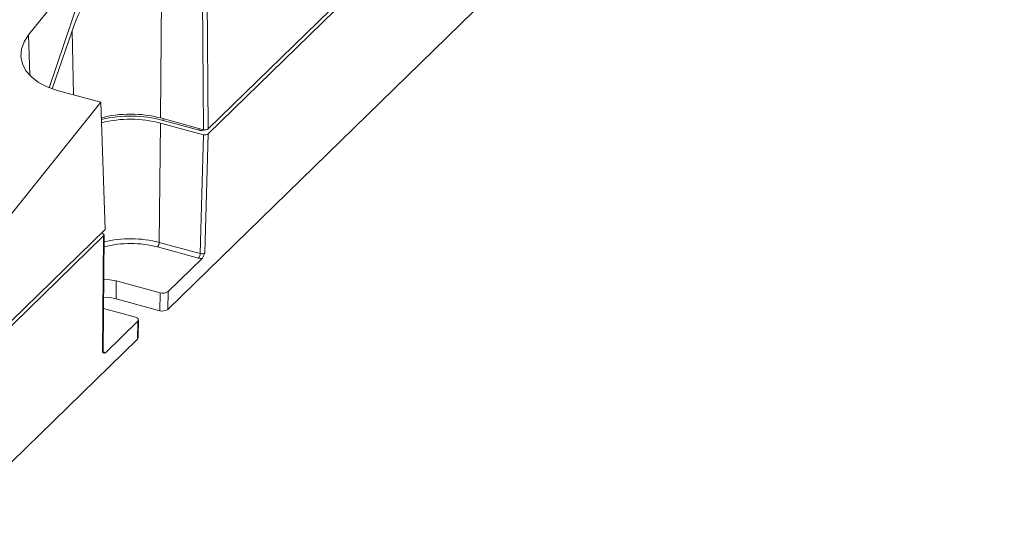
# Model space of a CAD drawing. Header units: millimetres. Extents: x -128 to 35, y 140 to 269.
# Tile 2 of 4: x -51 to 34, y 141 to 185. Entities that reach past the tile are written whole.
import ezdxf

# ---------------------------------------------------------------- set-up
doc = ezdxf.new("R2010")
doc.units = ezdxf.units.MM

msp = doc.modelspace()

# ---------------------------------------------------------------- linework, layer by layer
at = {"color": 7, "linetype": 'Continuous', "lineweight": 15}
for p, q in [((-34.591, 175.042), (34.013, 242.002)), ((-38.074, 159.912), (33.683, 229.95)), ((16.391, 225.24), (-34.595, 175.477)), ((-44.52, 190.512), (-50.066, 183.59)), ((-44.332, 190.734), (-48.296, 179.028)), ((-38.583, 189.574), (-38.707, 176.42)), ((-35, 175.412), (-35.111, 188.63)), ((-34.706, 188.695), (-34.595, 175.477)), ((-46.306, 183.934), (-48.022, 178.927)), ((-43.83, 177.774), (-47.603, 178.8)), ((-57.206, 161.128), (-43.83, 177.774)), ((-43.83, 177.774), (-43.473, 166.812)), ((-38.711, 175.987), (-38.808, 165.688)), ((-34.997, 174.978), (-38.711, 175.987)), ((-35, 175.412), (-38.707, 176.42)), ((-38.478, 176.215), (-35.382, 175.374)), ((-35.277, 164.728), (-34.997, 174.978)), ((-34.591, 175.042), (-34.872, 164.802)), ((-43.473, 166.812), (-57.142, 153.471)), ((-43.81, 166.483), (-43.724, 166.46)), ((-43.651, 156.268), (-43.564, 166.322)), ((-56.956, 153.214), (-43.598, 166.251)), ((-43.685, 156.199), (-43.598, 166.251)), ((-38.808, 165.688), (-35.277, 164.728)), ((-35.417, 164.339), (-38.948, 165.298)), ((-38.046, 161.447), (-35.12, 164.303)), ((-42.513, 162.37), (-38.722, 161.34)), ((-42.513, 160.827), (-42.513, 162.37)), ((-38.75, 159.804), (-38.722, 161.34)), ((-38.046, 161.447), (-38.074, 159.912)), ((-42.513, 160.827), (-38.75, 159.804)), ((-43.618, 159.992), (-40.869, 159.244)), ((-43.446, 156.177), (-40.66, 158.896)), ((-40.688, 157.361), (-40.66, 158.896)), ((-40.63, 157.479), (-40.602, 159.014)), ((-57.058, 141.383), (-40.688, 157.361))]:
    msp.add_line(p, q, dxfattribs=at)
at = {"color": 8, "linetype": 'Continuous', "lineweight": 15}
for p, q in [((-50.066, 183.59), (-49.973, 180.098)), ((-46.207, 178.42), (-46.306, 183.934)), ((-38.478, 176.357), (-38.478, 176.215)), ((-35.382, 175.374), (-35.382, 175.516))]:
    msp.add_line(p, q, dxfattribs=at)
at = {"color": 7, "linetype": 'Continuous', "lineweight": 15, "flags": 128}
for points in [[(-47.603, 178.8), (-48.461, 179.095), (-49.211, 179.485), (-49.829, 179.956), (-50.297, 180.495), (-50.6, 181.085), (-50.73, 181.709), (-50.683, 182.347), (-50.459, 182.98), (-50.066, 183.59)], [(-43.598, 166.251), (-43.578, 166.276), (-43.567, 166.302), (-43.564, 166.329), (-43.571, 166.356), (-43.586, 166.381), (-43.61, 166.405), (-43.642, 166.427), (-43.68, 166.445), (-43.724, 166.46)], [(-42.513, 162.37), (-43.077, 162.478), (-43.597, 162.507)], [(-43.61, 160.964), (-43.077, 160.935), (-42.513, 160.827)], [(-40.66, 158.896), (-40.626, 158.938), (-40.607, 158.982), (-40.602, 159.026), (-40.613, 159.071), (-40.639, 159.114), (-40.679, 159.154), (-40.732, 159.19), (-40.796, 159.22), (-40.869, 159.244)]]:
    msp.add_lwpolyline(points, dxfattribs=at)
at = {"color": 7, "linetype": 'Continuous', "lineweight": 15}
for centre, radius, start, end in [((-36.735, 180.998), 10.011, 117.00909, 162.9462), ((-41.278, 166.666), 10.087, 75.23389, 104.73105), ((-41.282, 165.539), 11.038, 75.28406, 103.09018), ((-41.279, 166.235), 10.084, 75.24739, 104.31577), ((-35.15, 176.236), 0.893, 254.92305, 289.35709), ((-34.863, 175.854), 0.462, 252.69411, 305.40084), ((-34.858, 175.414), 0.458, 252.38574, 305.70921), ((-39.421, 165.688), 0.613, 320.49954, 359.94405), ((-35.89, 164.729), 0.613, 320.49954, 359.94405), ((-35.148, 165.168), 0.458, 253.54387, 307.01438), ((-35.141, 165.388), 1.085, 255.24254, 271.08826), ((-38.493, 162.076), 0.771, 252.69433, 305.39582), ((-38.521, 160.54), 0.771, 252.69433, 305.39582), ((-40.799, 157.489), 0.169, 311.05164, 356.69567), ((-43.819, 155.678), 0.623, 53.20586, 76.20297)]:
    msp.add_arc(centre, radius, start, end, dxfattribs=at)
at = {"color": 8, "linetype": 'Continuous', "lineweight": 15}
for centre, radius, start, end in [((-41.279, 156.416), 9.183, 75.29911, 104.46602), ((-41.28, 156.285), 9.723, 75.26897, 103.61402), ((-43.747, 156.274), 0.0965, 309.73414, 356.85654)]:
    msp.add_arc(centre, radius, start, end, dxfattribs=at)
at = {"color": 7, "linetype": 'Continuous', "lineweight": 15}
for points, knots in [([(-35.12, 164.303), (-35.071, 164.351), (-35.024, 164.431), (-34.943, 164.608), (-34.907, 164.706), (-34.872, 164.802)], [0, 0, 0, 0, 0.5, 0.5, 1, 1, 1, 1]), ([(-43.446, 156.177), (-43.495, 156.129), (-43.541, 156.12), (-43.619, 156.14), (-43.652, 156.17), (-43.685, 156.199)], [0, 0, 0, 0, 0.5, 0.5, 1, 1, 1, 1]), ([(-43.631, 156.198), (-43.63, 156.197), (-43.626, 156.194), (-43.646, 156.216), (-43.648, 156.251), (-43.648, 156.269)], [0, 0, 0, 0, 0.060996, 0.512514, 1, 1, 1, 1])]:
    msp.add_open_spline(points, degree=3, knots=knots, dxfattribs=at)

doc.saveas('drawing.dxf')
